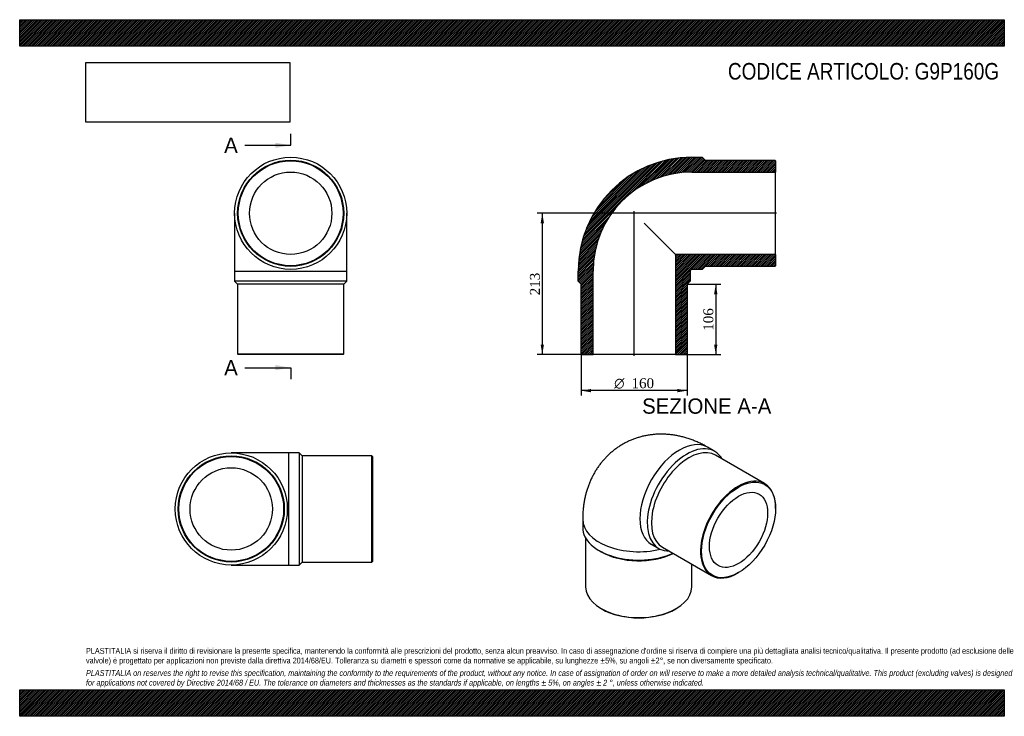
# Model space of a CAD drawing. Header units: millimetres. Extents: x 0 to 1485, y 0 to 1050.
import ezdxf
from ezdxf.enums import TextEntityAlignment as Align
from ezdxf.lldxf.tags import DXFTag

# ---------------------------------------------------------------- set-up
doc = ezdxf.new("R2010")
doc.units = ezdxf.units.MM
doc.header["$LTSCALE"] = 5
for name, color, linetype in [('Default', 7, 'Continuous'), ('DV4_Default', 7, 'Continuous'), ('G9P160G', 7, 'Continuous')]:
    doc.layers.add(name, color=color, linetype=linetype)
doc.styles.add('SEACAD_Solid_Edge_ANSI', font='seans.ttf')
doc.styles.add('SEACAD_Solid_Edge_ANSI1_Symbols', font='semeca1.ttf')
doc.styles.add('SEACAD_Times_New_Roman', font='times.ttf')
tags = doc.linetypes.add('CENTER2', pattern=[28.575, 19.05, -3.175, 3.175, -3.175]).pattern_tags.tags
tags[10:11] = [DXFTag(74, 4), DXFTag(75, 0), DXFTag(340, '0'), DXFTag(46, 0.0), DXFTag(50, 0.0), DXFTag(44, 0.0), DXFTag(45, 0.0)]
tags[8:9] = [DXFTag(74, 4), DXFTag(75, 0), DXFTag(340, '0'), DXFTag(46, 0.0), DXFTag(50, 0.0), DXFTag(44, 0.0), DXFTag(45, 0.0)]
tags[6:7] = [DXFTag(74, 4), DXFTag(75, 0), DXFTag(340, '0'), DXFTag(46, 0.0), DXFTag(50, 0.0), DXFTag(44, 0.0), DXFTag(45, 0.0)]
tags[4:5] = [DXFTag(74, 4), DXFTag(75, 0), DXFTag(340, '0'), DXFTag(46, 0.0), DXFTag(50, 0.0), DXFTag(44, 0.0), DXFTag(45, 0.0)]
doc.dimstyles.new('ANSImm', dxfattribs={"dimtxt": 15, "dimasz": 15, "dimexe": 7.5, "dimexo": 0, "dimgap": 3.75, "dimtad": 1, "dimdsep": 46, "dimtxsty": 'SEACAD_Times_New_Roman', "dimblk1": '_SE_FILLED', "dimblk2": '_SE_FILLED', "dimsah": 1, "dimcen": 7.5, "dimazin": 0, "dimtfac": 0.85, "dimtdec": 3, "dimtofl": 0, "dimtmove": 0, "dimatfit": 3, "dimfxl": 1, "dimarcsym": 0})
picture_1 = doc.add_image_def('image1.jpg', size_in_pixel=(4302, 1260))

# ---------------------------------------------------------------- blocks, each defined once
blk = doc.blocks.new('SE')
at = {"layer": 'G9P160G', "color": 7, "linetype": 'Continuous'}
for p, q in [((324.2, 758.2), (324.2, 671.2)), ((493.2, 671.2), (493.2, 758.2)), ((324.2, 671.2), (493.2, 671.2)), ((324.2, 671.2), (324.2, 655.7)), ((493.2, 655.7), (493.2, 671.2)), ((493.2, 655.7), (324.2, 655.7)), ((324.2, 655.7), (328.7, 651.2)), ((488.7, 651.2), (493.2, 655.7)), ((488.7, 651.2), (328.7, 651.2)), ((328.7, 651.2), (328.7, 546.2)), ((488.7, 546.2), (488.7, 651.2)), ((328.7, 546.2), (488.7, 546.2)), ((328.7, 546.2), (329.7, 545.2)), ((487.7, 545.2), (329.7, 545.2)), ((487.7, 545.2), (488.7, 546.2))]:
    blk.add_line(p, q, dxfattribs=at)
for radius in [84.5, 80, 79, 62.1]:
    blk.add_circle((408.7, 758.2), radius, dxfattribs=at)
blk = doc.blocks.new('SE1')
at = {"layer": 'G9P160G', "color": 7, "linetype": 'Continuous'}
for p, q in [((1048.3, 399.3), (1037.4, 405.6)), ((1123.5, 350.7), (1049.3, 393.6)), ((1140.1, 313.2), (1140.1, 314.1)), ((849.1, 296.9), (849.1, 284.3)), ((853.6, 268.6), (853.6, 194.9)), ((952.9, 259.3), (963.8, 252.9)), ((969.3, 255), (1043.5, 212.1)), ((873.8, 249.8), (877, 247.9)), ((1013.6, 194.9), (1013.6, 229.4)), ((1083.5, 216.1), (1084.2, 216.5)), ((877, 162.2), (877.7, 161.8)), ((989.5, 161.8), (990.2, 162.2))]:
    blk.add_line(p, q, dxfattribs=at)
for centre, major_axis, start_param, end_param in [((995.1, 332.4), (-42.2, -73.2), 3.141593, 6.283185), ((1006.1, 326.1), (42.2, 73.2), 0, 3.469416), ((1009.3, 324.3), (40, 69.3), 0, 3.141593), ((1006.1, 326.1), (42.2, 73.2), 5.955362, 6.283185), ((1083.5, 281.4), (-40, -69.3), 2.356194, 6.283185), ((933.6, 296.9), (-84.5, 0), 6.28317, 6.283185), ((933.6, 296.9), (-84.5, 0), 0, 1.963165), ((933.6, 284.3), (84.5, 0), 3.141593, 5.37157), ((933.6, 280.6), (80, 0), 3.926991, 5.420998), ((1083.5, 281.4), (-40, -69.3), 0, 0.785398), ((933.6, 194.9), (-80, 0), 0, 3.141593), ((933.6, 194), (79, 0), 3.926991, 5.497787)]:
    blk.add_ellipse(centre, major_axis=major_axis, ratio=0.57735, start_param=start_param, end_param=end_param, dxfattribs=at)
for major_axis in [(39.5, 68.4), (31, 53.8)]:
    blk.add_ellipse((1084.2, 281), major_axis=major_axis, ratio=0.57735, dxfattribs=at)
blk.add_open_spline([(1037.4, 405.6), (1036, 406.4), (1033, 408.1), (1027.7, 410.8), (1021.7, 413.6), (1015.6, 416.1), (1009.5, 418.3), (1003.4, 420.2), (997.3, 421.8), (991.1, 423.1), (985, 424.1), (979, 424.8), (972.9, 425.2), (967, 425.4), (961.1, 425.2), (955.2, 424.7), (949.4, 424), (943.7, 423), (938.1, 421.7), (932.6, 420.1), (927.3, 418.3), (922, 416.3), (916.9, 413.9), (911.9, 411.4), (907, 408.6), (902.3, 405.6), (897.8, 402.3), (893.4, 398.9), (889.2, 395.2), (885.2, 391.3), (881.4, 387.3), (877.8, 383), (874.3, 378.6), (871.1, 374), (868.1, 369.3), (865.3, 364.3), (862.7, 359.3), (860.3, 354.1), (858.1, 348.7), (856.2, 343.2), (854.4, 337.5), (853, 331.7), (851.7, 325.8), (850.7, 319.8), (849.9, 313.6), (849.4, 307.3), (849.1, 301.6), (849.1, 298.4), (849.1, 296.9)], degree=3, knots=[0, 0, 0, 0, 0.015836, 0.040625, 0.065337, 0.089834, 0.114079, 0.13805, 0.161732, 0.185122, 0.208222, 0.231043, 0.253599, 0.275905, 0.297981, 0.319844, 0.341515, 0.36301, 0.384348, 0.405548, 0.426624, 0.447594, 0.468474, 0.48928, 0.510026, 0.530728, 0.551397, 0.572049, 0.592699, 0.613364, 0.634062, 0.654808, 0.675623, 0.696525, 0.717533, 0.73867, 0.759955, 0.781411, 0.803059, 0.824921, 0.847015, 0.86936, 0.891969, 0.914851, 0.938008, 0.961434, 0.985116, 1, 1, 1, 1], dxfattribs=at)
blk = doc.blocks.new('SE2')
at = {"layer": 'G9P160G', "color": 7, "linetype": 'Continuous'}
for p, q in [((406.1, 397), (319.1, 397)), ((406.1, 228), (406.1, 397)), ((421.6, 397), (406.1, 397)), ((421.6, 397), (421.6, 228)), ((426.1, 392.5), (421.6, 397)), ((426.1, 392.5), (426.1, 232.5)), ((531.1, 392.5), (426.1, 392.5)), ((531.1, 232.5), (531.1, 392.5)), ((532.1, 391.5), (531.1, 392.5)), ((532.1, 391.5), (532.1, 233.5)), ((319.1, 228), (406.1, 228)), ((406.1, 228), (421.6, 228)), ((421.6, 228), (426.1, 232.5)), ((426.1, 232.5), (531.1, 232.5)), ((531.1, 232.5), (532.1, 233.5))]:
    blk.add_line(p, q, dxfattribs=at)
for radius in [84.5, 80, 79, 62.1]:
    blk.add_circle((319.1, 312.5), radius, dxfattribs=at)
blk = doc.blocks.new('SE4')
at = {"color": 7, "linetype": 'Continuous', "style": 'SEACAD_Solid_Edge_ANSI'}
blk.add_text('A', height=23, dxfattribs=at).set_placement((308.4, 872.2), align=Align.TOP_LEFT)
blk = doc.blocks.new('SE5')
at = {"color": 7, "linetype": 'Continuous', "style": 'SEACAD_Solid_Edge_ANSI'}
blk.add_text('A', height=23, dxfattribs=at).set_placement((308.4, 537), align=Align.TOP_LEFT)
blk = doc.blocks.new('SEANNOT_GROUP')
at = {"linetype": 'Continuous'}
blk.add_hatch(color=7, dxfattribs=at).paths.add_polyline_path([(385.7, 856.8), (408.7, 860.7), (385.7, 864.5)])
at = {"color": 7, "linetype": 'Continuous'}
blk.add_lwpolyline([(339.7, 860.7), (408.7, 860.7)], dxfattribs=at)
blk = doc.blocks.new('SEANNOT_GROUP1')
at = {"linetype": 'Continuous'}
blk.add_hatch(color=7, dxfattribs=at).paths.add_polyline_path([(385.7, 521.7), (408.7, 525.5), (385.7, 529.4)])
at = {"color": 7, "linetype": 'Continuous'}
blk.add_lwpolyline([(339.7, 525.5), (408.7, 525.5)], dxfattribs=at)
blk = doc.blocks.new('SE3')
at = {"layer": 'Default', "color": 7, "linetype": 'CENTER2'}
for p, q in [((408.7, 860.7), (408.7, 877.9)), ((408.7, 525.5), (408.7, 508.3))]:
    blk.add_line(p, q, dxfattribs=at)
at = {"layer": 'Default', "color": 7, "linetype": 'CENTER2', "const_width": 0.0001}
blk.add_lwpolyline([(408.7, 860.7), (408.7, 525.5)], dxfattribs=at)
at = {"layer": 'Default'}
for name in ['SE4', 'SEANNOT_GROUP', 'SE5', 'SEANNOT_GROUP1']:
    blk.add_blockref(name, (0, 0), dxfattribs=at)
blk = doc.blocks.new('SE6')
at = {"layer": 'G9P160G', "linetype": 'Continuous'}
h = blk.add_hatch(dxfattribs=at)
h.set_pattern_fill('LINE', scale=0.629921, angle=45, style=0)
edge = h.paths.add_edge_path()
edge.add_line((1138.8, 838.2), (1033.8, 838.2))
edge.add_line((1033.8, 838.2), (1029.3, 842.7))
edge.add_line((1029.3, 842.7), (1013.8, 842.7))
edge.add_arc((1013.8, 671.2), 171.5, 90, 180)
edge.add_line((842.3, 671.2), (842.3, 655.7))
edge.add_line((842.3, 655.7), (846.8, 651.2))
edge.add_line((846.8, 651.2), (846.8, 546.2))
edge.add_line((846.8, 546.2), (847.8, 545.2))
edge.add_line((847.8, 545.2), (864.7, 545.2))
edge.add_line((864.7, 545.2), (864.7, 671.2))
edge.add_arc((1013.8, 671.2), 149.1, 90, 180, ccw=False)
edge.add_line((1013.8, 820.3), (1139.8, 820.3))
edge.add_line((1139.8, 820.3), (1139.8, 837.2))
edge.add_line((1139.8, 837.2), (1138.8, 838.2))
h = blk.add_hatch(dxfattribs=at)
h.set_pattern_fill('LINE', scale=0.629921, angle=45, style=0)
edge = h.paths.add_edge_path()
edge.add_line((1139.8, 679.2), (1139.8, 696.1))
edge.add_line((1139.8, 696.1), (988.9, 696.1))
edge.add_line((988.9, 696.1), (988.9, 545.2))
edge.add_line((988.9, 545.2), (1005.8, 545.2))
edge.add_line((1005.8, 545.2), (1006.8, 546.2))
edge.add_line((1006.8, 546.2), (1006.8, 651.2))
edge.add_line((1006.8, 651.2), (1011.3, 655.7))
edge.add_line((1011.3, 655.7), (1011.3, 671.2))
edge.add_arc((1013.8, 671.2), 2.5, 90, 180, ccw=False)
edge.add_line((1013.8, 673.7), (1029.3, 673.7))
edge.add_line((1029.3, 673.7), (1033.8, 678.2))
edge.add_line((1033.8, 678.2), (1138.8, 678.2))
edge.add_line((1138.8, 678.2), (1139.8, 679.2))
at = {"layer": 'DV4_Default', "color": 7, "linetype": 'CENTER2'}
for p, q in [((1141.5, 758.2), (923.7, 758.2)), ((926.8, 543.4), (926.8, 761.2))]:
    blk.add_line(p, q, dxfattribs=at)
at = {"layer": 'G9P160G', "color": 7, "linetype": 'Continuous'}
for p, q in [((1013.8, 842.7), (1029.3, 842.7)), ((1029.3, 842.7), (1033.8, 838.2)), ((1033.8, 838.2), (1138.8, 838.2)), ((1138.8, 838.2), (1139.8, 837.2)), ((1139.8, 837.2), (1139.8, 820.3)), ((1013.8, 820.3), (1139.8, 820.3)), ((1139.8, 696.1), (1139.8, 820.3)), ((941.7, 743.2), (988.9, 696.1)), ((1139.8, 696.1), (988.9, 696.1)), ((988.9, 696.1), (988.9, 545.2)), ((1139.8, 696.1), (1139.8, 679.2)), ((842.3, 655.7), (842.3, 671.2)), ((864.7, 545.2), (864.7, 671.2)), ((1011.3, 671.2), (1011.3, 655.7)), ((1029.3, 673.7), (1013.8, 673.7)), ((1033.8, 678.2), (1029.3, 673.7)), ((1138.8, 678.2), (1033.8, 678.2)), ((1139.8, 679.2), (1138.8, 678.2)), ((846.8, 651.2), (842.3, 655.7)), ((1011.3, 655.7), (1006.8, 651.2)), ((846.8, 546.2), (846.8, 651.2)), ((1006.8, 651.2), (1006.8, 546.2)), ((847.8, 545.2), (846.8, 546.2)), ((847.8, 545.2), (864.7, 545.2)), ((988.9, 545.2), (864.7, 545.2)), ((988.9, 545.2), (1005.8, 545.2)), ((1006.8, 546.2), (1005.8, 545.2))]:
    blk.add_line(p, q, dxfattribs=at)
for radius in [171.5, 149.1, 2.5]:
    blk.add_arc((1013.8, 671.2), radius, 90, 180, dxfattribs=at)
blk = doc.blocks.new('GDimGGroup')
at = {"layer": 'Default', "linetype": 'Continuous'}
for points in [[(861.8, 488.4), (861.8, 493.4), (846.8, 490.9)], [(991.8, 488.4), (1006.8, 490.9), (991.8, 493.4)]]:
    blk.add_hatch(color=7, dxfattribs=at).paths.add_polyline_path(points)
at = {"layer": 'Default', "color": 7, "linetype": 'Continuous'}
for p, q in [((846.8, 546.2), (846.8, 483.4)), ((1006.8, 546.2), (1006.8, 483.4)), ((1006.8, 490.9), (846.8, 490.9))]:
    blk.add_line(p, q, dxfattribs=at)
for s, style, p in [('O', 'SEACAD_Solid_Edge_ANSI1_Symbols', (896.6, 509.6)), ('160', 'SEACAD_Times_New_Roman', (922.8, 509.6))]:
    blk.add_text(s, height=15, dxfattribs=dict(at, style=style)).set_placement(p, align=Align.TOP_LEFT)
blk = doc.blocks.new('DMBLK177')
at = {"layer": 'Default', "linetype": 'Continuous'}
for points in [[(1052.3, 636.2), (1049.8, 651.2), (1047.3, 636.2)], [(1052.3, 560.2), (1047.3, 560.2), (1049.8, 545.2)]]:
    blk.add_hatch(color=7, dxfattribs=at).paths.add_polyline_path(points)
at = {"layer": 'Default', "color": 7, "linetype": 'Continuous'}
for p, q in [((1006.8, 651.2), (1057.3, 651.2)), ((1049.8, 651.2), (1049.8, 545.2)), ((988.9, 545.2), (1057.3, 545.2))]:
    blk.add_line(p, q, dxfattribs=at)
at = {"layer": 'Default', "color": 7, "linetype": 'Continuous', "style": 'SEACAD_Times_New_Roman'}
blk.add_text('106', height=15, rotation=90, dxfattribs=at).set_placement((1031.1, 581.1), align=Align.TOP_LEFT)
blk = doc.blocks.new('_SE_FILLED')
at = {"color": 0}
blk.add_line((0, 0), (-1, 0), dxfattribs=at)
blk.add_solid([(0, 0), (-1, -0.1665), (-1, 0.1665), (0, 0)], dxfattribs=at)
blk = doc.blocks.new('DMBLK178')
at = {"layer": 'Default', "linetype": 'Continuous'}
for points in [[(785.7, 743.2), (790.7, 743.2), (788.2, 758.2)], [(785.7, 560.2), (788.2, 545.2), (790.7, 560.2)]]:
    blk.add_hatch(color=7, dxfattribs=at).paths.add_polyline_path(points)
at = {"layer": 'Default', "color": 7, "linetype": 'Continuous'}
for p, q in [((926.8, 758.2), (780.7, 758.2)), ((788.2, 758.2), (788.2, 545.2)), ((864.7, 545.2), (780.7, 545.2))]:
    blk.add_line(p, q, dxfattribs=at)
at = {"layer": 'Default', "color": 7, "linetype": 'Continuous', "style": 'SEACAD_Times_New_Roman'}
blk.add_text('213', height=15, rotation=90, dxfattribs=at).set_placement((769.5, 634.6), align=Align.TOP_LEFT)

msp = doc.modelspace()

# ---------------------------------------------------------------- hatches: boundary and pattern name
at = {"layer": 'Default', "linetype": 'Continuous'}
h = msp.add_hatch(dxfattribs=at)
h.set_pattern_fill('LINE', scale=0.629921, angle=45, style=0)
h.paths.add_polyline_path([(1485, 1010), (1485, 1050), (0, 1050), (0, 1010)])
for points in [[(1485, 1010), (1485, 1050), (0, 1050), (0, 1010)], [(1485, 0), (1485, 40), (0, 40), (0, 0)]]:
    msp.add_hatch(color=7, dxfattribs=at).paths.add_polyline_path(points)
h = msp.add_hatch(dxfattribs=at)
h.set_pattern_fill('LINE', scale=0.629921, angle=45, style=0)
h.paths.add_polyline_path([(1485, 0), (1485, 40), (0, 40), (0, 0)])

# ---------------------------------------------------------------- linework, layer by layer
at = {"layer": 'Default', "color": 7, "linetype": 'Continuous'}
for p, q in [((0, 1050), (1485, 1050)), ((0, 1010), (0, 1050)), ((1485, 1050), (1485, 1010)), ((1485, 1010), (0, 1010)), ((0, 40), (1485, 40)), ((0, 0), (0, 40)), ((1485, 40), (1485, 0)), ((1485, 0), (0, 0))]:
    msp.add_line(p, q, dxfattribs=at)

# ---------------------------------------------------------------- block references
at = {"layer": 'Default'}
for name in ['SE3', 'SE', 'SE6', 'GDimGGroup', 'SE1', 'SE2']:
    msp.add_blockref(name, (0, 0), dxfattribs=at)

# ---------------------------------------------------------------- texts
at = {"layer": 'Default', "color": 7, "linetype": 'Continuous', "style": 'SEACAD_Solid_Edge_ANSI'}
msp.add_text('SEZIONE A-A', height=23, dxfattribs=at).set_placement((938.805, 479.091), align=Align.TOP_LEFT)
at = {"layer": 'Default', "attachment_point": 1}
for s, insert, char_height, width in [('{\\fArial Narrow|b0||i0||c0|p34;\\C7;\\H25.;\\W1.;CODICE ARTICOLO: G9P160G}', (1068.159, 984.757), 25, 416.87103), ("{\\fArial Narrow|b0||i0||c0|p34;\\C7;\\H8.75;\\W1.;PLASTITALIA si riserva il diritto di revisionare la presente specifica, mantenendo la conformità alle prescrizioni del prodotto, senza alcun preavviso. In caso di assegnazione d'ordine si riserva di compiere una più dettagliata analisi tecnico/qualitativa. Il presente prodotto (ad esclusione delle \\P}{\\fArial Narrow|b0||i0||c0|p34;\\C7;\\H8.75;\\W1.;valvole) è progettato per applicazioni non previste dalla direttiva 2014/68/EU. Tolleranza su diametri e spessori come da normative se applicabile, su lunghezze ±5%, su angoli ±2°, se non diversamente specificato.\\P}{\\fArial Narrow|b0||i0||c0|p34;\\C7;\\H2.5;\\W1.;   \\P}{\\fArial Narrow|b0||i1||c0|p34;\\C7;\\H8.75;\\W1.;PLASTITALIA on reserves the right to revise this specification, maintaining the conformity to the requirements of the product, without any notice. In case of assignation of order on will reserve to make a more detailed analysis technical/qualitative. This product (excluding valves) is designed \\P}{\\fArial Narrow|b0||i1||c0|p34;\\C7;\\H8.75;\\W1.;for applications not covered by Directive 2014/68 / EU. The tolerance on diameters and thicknesses as the standards if applicable, on lengths ± 5%, on angles ± 2 °, unless otherwise indicated.\\P}", (100, 103.012), 8.75, 1285)]:
    msp.add_mtext(s, dxfattribs=dict(at, insert=insert, char_height=char_height, width=width))

# ---------------------------------------------------------------- dimensions: what is measured, and where the dimension line sits
at = {"layer": 'Default', "color": 7, "linetype": 'Continuous'}
for base, p1, p2, picture, middle in [((765.594, 574.045), (926.76, 758.163), (864.66, 545.163), 'DMBLK178', (788.223, 651.663)), ((1049.831, 545.163), (1006.76, 651.163), (988.86, 545.163), 'DMBLK177', (1049.831, 598.163))]:
    dim = msp.add_linear_dim(base=base, p1=p1, p2=p2, angle=90, text='\\A1;<>', dimstyle='ANSImm', dxfattribs=at)
    dim.commit()
    dim.dimension.update_dxf_attribs({"geometry": picture, "text_midpoint": middle, "dimtype": 160})

# ---------------------------------------------------------------- pictures from other files: only their frames are drawn
image = msp.add_image(picture_1, insert=(100, 895.516), size_in_units=(307.286, 90))
image.dxf.flags = 7

doc.saveas('drawing.dxf')
